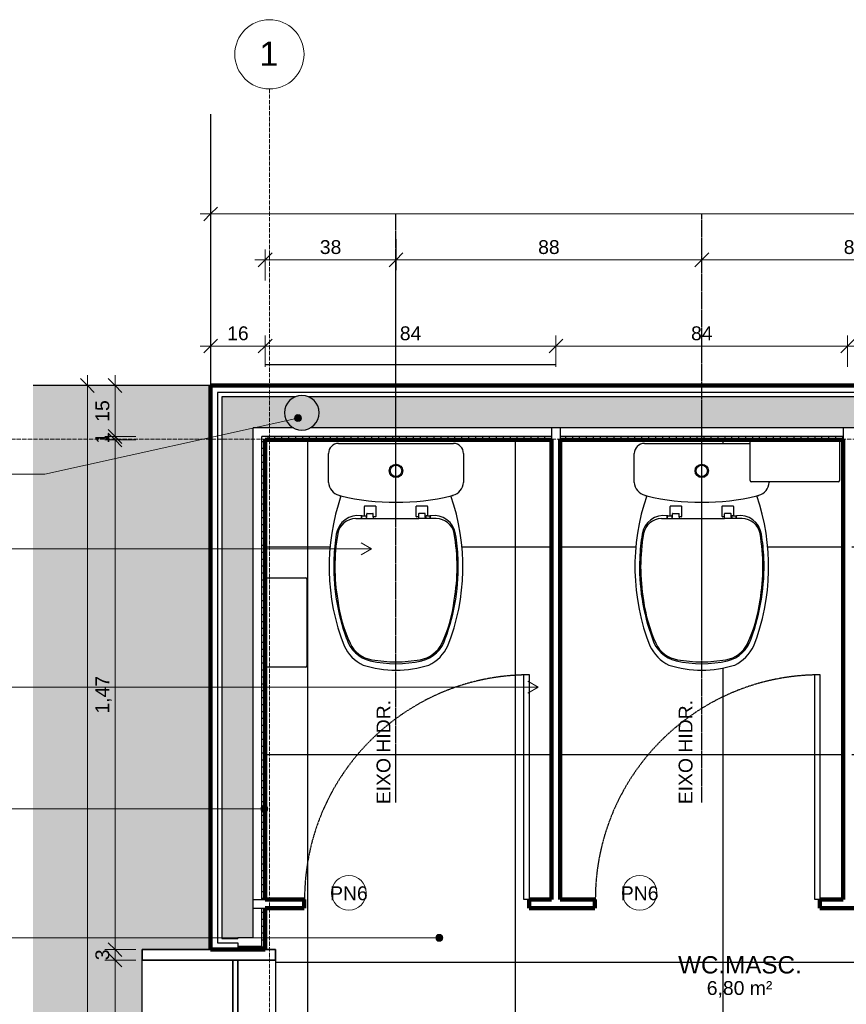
# Model space of a CAD drawing. Header units: millimetres. Extents: x -32127 to -9124, y -6877 to 4737.
# Tile 9 of 25: x -30617 to -28230, y -2306 to 538. Entities that reach past the tile are written whole.
import ezdxf

# ---------------------------------------------------------------- set-up
doc = ezdxf.new("R2010")
doc.units = ezdxf.units.MM
for name, pattern in [('_Tracejado médio', [4, 3, -1]), ('_Tracejado pequeno', [2.25, 1.5, -0.75]), ('_Traço - ponto', [16, 12, -2, 0, -2])]:
    doc.linetypes.add(name, pattern=pattern)
for name, color, linetype, lineweight in [('A-ANNO-DIMS', 211, 'Continuous', 9), ('A-ANNO-DIMS-20', 211, 'Continuous', 9), ('A-AREA-IDEN', 2, 'Continuous', 9), ('A-DETL', 90, 'Continuous', 25), ('A-DETL-GENF', 92, 'Continuous', 25), ('A-DOOR', 31, 'Continuous', 25), ('A-DOOR-HDLN', 31, '_Tracejado pequeno', 25), ('A-DOOR-IDEN', 31, 'Continuous', 9), ('A-FLOR', 192, 'Continuous', 25), ('A-FLOR-PATT', 8, 'Continuous', 25), ('A-GLAZ', 151, 'Continuous', 25), ('A-WALL', 113, 'Continuous', 25), ('A-WALL-PATT', 111, 'Continuous', 90), ('G-ANNO-TEXT', 231, 'Continuous', 9), ('P-SANR-FIXT', 6, 'Continuous', 25), ('Q-SPCQ', 91, 'Continuous', 25), ('S-GRID', 1, 'Continuous', 9), ('S-GRID-IDEN', 1, 'Continuous', 9)]:
    doc.layers.add(name, color=color, linetype=linetype, lineweight=lineweight)
doc.styles.add('Arial', font='arial.ttf', dxfattribs={"height": 70})
doc.styles.add('Arial_1', font='arial.ttf', dxfattribs={"height": 50})
doc.styles.add('Arial_2', font='arial.ttf', dxfattribs={"height": 40})
doc.dimstyles.new('Diagonal_-_2_0mm_Arial', dxfattribs={"dimscale": 304.8, "dimtxt": 40.810376, "dimasz": 0.131234, "dimexe": 0.098425, "dimexo": 0.0625, "dimgap": 0.009843, "dimtad": 1, "dimdec": 0, "dimlfac": 0.1, "dimdsep": 46, "dimtxsty": 'Arial_2', "dimblk1": 'OBLIQUE', "dimblk2": 'OBLIQUE', "dimsah": 1, "dimcen": 0.09, "dimdle": 0.098425, "dimadec": 0, "dimazin": 0, "dimtfac": 1, "dimtdec": 4, "dimtix": 1, "dimtmove": 0, "dimatfit": 3, "dimfxl": 0.19685, "dimfxlon": 1, "dimtvp": 1, "dimtolj": 1, "dimtzin": 0, "dimarcsym": 2})
doc.dimstyles.new('Diagonal_-_2_0mm_Arial_1', dxfattribs={"dimscale": 304.8, "dimtxt": 40.810376, "dimasz": 0.131234, "dimexe": 0.098425, "dimexo": 0.0625, "dimgap": 0.009843, "dimtad": 1, "dimlfac": 0.001, "dimrnd": 0.01, "dimzin": 0, "dimdsep": 46, "dimtxsty": 'Arial_2', "dimblk1": 'OBLIQUE', "dimblk2": 'OBLIQUE', "dimsah": 1, "dimcen": 0.09, "dimdle": 0.098425, "dimadec": 0, "dimazin": 0, "dimtfac": 1, "dimtdec": 4, "dimtix": 1, "dimtmove": 0, "dimatfit": 3, "dimfxl": 0.19685, "dimfxlon": 1, "dimtvp": 1, "dimtolj": 1, "dimtzin": 0, "dimarcsym": 2})
pattern_1 = [(0, (0, -600), (0, 20), []), (90, (0, -600), (-20, 1e-15), [])]

# ---------------------------------------------------------------- blocks, each defined once
blk = doc.blocks.new('Deca_Bacia Sanitaria Monte Carlo_P_808_Caixa Acoplada - P_808_Creme CR37_Acionamento Simples 6lpf-2935168-AMPLIAÇÃO ANEXO')
at = {"layer": 'P-SANR-FIXT'}
for p, q in [((-29696.3, -686), (-29364.5, -686)), ((-29725.4, -798.4), (-29725.4, -715.1)), ((-29335.4, -715.1), (-29335.4, -798.4))]:
    blk.add_line(p, q, dxfattribs=at)
for radius in [19.4, 16.4]:
    blk.add_circle((-29530.4, -765.2), radius, dxfattribs=at)
for centre, radius, start, end in [((-29696.3, -715.1), 29.1, 90, 180), ((-29364.5, -715.1), 29.1, 0, 90), ((-29683.3, -795.3), 42.2, 184.1957, 253.8043), ((-29377.6, -795.3), 42.2, 286.1957, 355.8043), ((-29094.2, -1042), 629.4, 161.0173, 201.3319), ((-29530.4, -171), 685, 256.0905, 256.5867), ((-29530.4, -171), 685, 256.5867, 283.4133), ((-29966.7, -1042), 629.4, 338.6681, 18.9827), ((-29530.4, -171), 685, 283.4133, 283.9095), ((-29574.2, -1219.7), 118, 205.7488, 244.2512), ((-29486.7, -1219.7), 118, 295.7488, 334.2512), ((-29530.4, -1032.7), 308.3, 252.0547, 287.9453)]:
    blk.add_arc(centre, radius, start, end, dxfattribs=at)
blk = doc.blocks.new('Deca_Shared_Assento_P_808 - AP_80_Creme CR37-2932976-AMPLIAÇÃO ANEXO')
at = {"layer": 'P-SANR-FIXT'}
for p, q in [((-29621.7, -895.1), (-29621.7, -867.9)), ((-29620.7, -866.6), (-29590.1, -866.6)), ((-29589.1, -867.6), (-29589.1, -897)), ((-29471.7, -897), (-29471.7, -867.6)), ((-29470.7, -866.6), (-29440.1, -866.6)), ((-29439.2, -867.9), (-29439.2, -895.1)), ((-29646.7, -902.9), (-29595.9, -902.9)), ((-29630.3, -895.1), (-29621.7, -895.1)), ((-29630.3, -902.9), (-29630.3, -896.1)), ((-29629.3, -902.9), (-29629.3, -896.1)), ((-29621.7, -895.1), (-29617.9, -895.1)), ((-29616.8, -896.1), (-29616.8, -902.9)), ((-29616, -900.2), (-29614.9, -898.6)), ((-29616, -902.9), (-29616, -900.2)), ((-29614.9, -898.6), (-29614.9, -889.5)), ((-29613.9, -888), (-29597, -888)), ((-29595.9, -898), (-29595.9, -889)), ((-29590.1, -898), (-29595.9, -898)), ((-29595.9, -898), (-29595.9, -902.9)), ((-29595.9, -902.9), (-29530.4, -902.9)), ((-29530.4, -902.9), (-29464.9, -902.9)), ((-29464.9, -898), (-29470.7, -898)), ((-29464.9, -898), (-29464.9, -889)), ((-29464.9, -902.9), (-29464.9, -898)), ((-29414.2, -902.9), (-29464.9, -902.9)), ((-29446.9, -888), (-29463.9, -888)), ((-29445.9, -898.6), (-29445.9, -889.5)), ((-29444.8, -900.2), (-29445.9, -898.6)), ((-29414.2, -902.9), (-29444.9, -902.9)), ((-29444.8, -902.9), (-29444.8, -900.2)), ((-29444, -896.1), (-29444, -902.9)), ((-29439.2, -895.1), (-29443, -895.1)), ((-29439.2, -895.1), (-29430.5, -895.1)), ((-29431.5, -902.9), (-29431.5, -896.1)), ((-29430.5, -902.9), (-29430.5, -896.1))]:
    blk.add_line(p, q, dxfattribs=at)
for centre, radius, start, end in [((-29620.7, -867.6), 1, 90, 200.7679), ((-29590.1, -867.6), 1, 0, 90), ((-29470.7, -867.6), 1, 90, 180), ((-29440.1, -867.6), 1, 339.2321, 90), ((-29640.2, -957.8), 63.4, 81.1026, 170.8974), ((-29646.7, -955.9), 53, 90, 169.7108), ((-29631.3, -896.1), 1, 0, 90), ((-29628.3, -896.1), 1, 90, 180), ((-29617.9, -896.1), 1.05, 0, 90), ((-29613.9, -889), 1.01, 90, 180), ((-29597, -889.1), 1.05, 3.2701, 90), ((-29590.1, -897), 1, 270, 0), ((-29470.7, -897), 1, 180, 270), ((-29463.9, -889.1), 1.05, 90, 176.7299), ((-29446.9, -889), 1.01, 360, 90), ((-29443, -896.1), 1.05, 90, 180), ((-29432.5, -896.1), 1, 0, 90), ((-29420.7, -957.8), 63.4, 9.1026, 98.8974), ((-29429.5, -896.1), 1, 90, 180), ((-29414.2, -955.9), 53, 10.2892, 90), ((-29113, -1042.2), 597.3, 170.8974, 177.6238), ((-29135.6, -1042.7), 571.4, 170.3036, 189.6964), ((-29925.3, -1042.7), 571.4, 350.3036, 9.6964), ((-29947.9, -1042.2), 597.3, 2.3762, 9.1026), ((-29113, -1042.2), 597.3, 177.6238, 200.3762), ((-29947.9, -1042.2), 597.3, 339.6238, 2.3762), ((-29270, -1083.2), 432.5, 187.4021, 204.5979), ((-29790.9, -1083.2), 432.5, 335.3076, 352.5979), ((-29584.3, -1223.6), 92.5, 196.6783, 257.3217), ((-29476.6, -1223.6), 92.5, 282.6783, 343.3217), ((-29587.8, -1228.7), 83, 204.5979, 261.4021), ((-29473.1, -1228.7), 83, 278.5979, 335.4021), ((-29475.6, -1225.2), 86.8, 279.8946, 333.566), ((-29530.4, -983.9), 338.3, 257.3217, 282.6783), ((-29530.5, -910.9), 405.9, 260.1054, 279.8946)]:
    blk.add_arc(centre, radius, start, end, dxfattribs=at)
blk = doc.blocks.new('Deca_Bacia Sanitaria Monte Carlo_P_808_Caixa Acoplada - P_808_Creme CR37_Acionamento Simples 6lpf-V1-AMPLIAÇÃO ANEXO')
at = {"layer": 'P-SANR-FIXT'}
for p, q in [((-28812.9, -686), (-28507.7, -686)), ((-28842.1, -798.4), (-28842.1, -715.1)), ((-28452.1, -796.6), (-28452.1, -798.4))]:
    blk.add_line(p, q, dxfattribs=at)
for radius in [19.4, 16.4]:
    blk.add_circle((-28647.1, -765.2), radius, dxfattribs=at)
for centre, radius, start, end in [((-28812.9, -715.1), 29.1, 90, 180), ((-28799.9, -795.3), 42.2, 184.1957, 253.8043), ((-28494.2, -795.3), 42.2, 286.1957, 355.8043), ((-28210.8, -1042), 629.4, 161.0173, 201.3319), ((-28647.1, -171), 685, 256.0905, 256.5867), ((-28647.1, -171), 685, 256.5867, 283.4133), ((-29083.3, -1042), 629.4, 338.6681, 18.9827), ((-28647.1, -171), 685, 283.4133, 283.9095), ((-28690.8, -1219.7), 118, 205.7488, 244.2512), ((-28603.3, -1219.7), 118, 295.7488, 334.2512), ((-28647.1, -1032.7), 308.3, 252.0547, 287.9453)]:
    blk.add_arc(centre, radius, start, end, dxfattribs=at)
blk = doc.blocks.new('Porta Sanitário e_1_5cm - PN6 - 0_65 x 2_15 m-3987291-AMPLIAÇÃO ANEXO')
at = {"layer": 'A-DOOR'}
for p, q in [((560, 12.5), (560, 662.5)), ((560, 662.5), (575, 662.5)), ((575, 662.5), (575, 12.5)), ((575, 12.5), (560, 12.5))]:
    blk.add_line(p, q, dxfattribs=at)
at = {"layer": 'A-DOOR-HDLN'}
blk.add_arc((575, 12.5), 648.8, 90, 180, dxfattribs=at)
blk = doc.blocks.new('Janela branca translucida - JN2 - Janela branca translucida-4332272-AMPLIAÇÃO ANEXO')
at = {"layer": 'A-GLAZ', "lineweight": 35}
for p, q in [((-250, 276.35), (-250, 78.75)), ((-220, 276.35), (-250, 276.35)), ((-220, -108.75), (-220, 276.35)), ((250, 276.35), (220, 276.35)), ((220, 276.35), (220, -108.75)), ((250, 78.75), (250, 276.35)), ((-220, 15), (-220, 0)), ((220, 15), (-220, 15)), ((-220, 0), (220, 0)), ((220, 0), (220, 15)), ((-250, -78.75), (-250, -108.75)), ((250, -108.75), (250, -78.75)), ((-250, -108.75), (-220, -108.75)), ((220, -108.75), (250, -108.75))]:
    blk.add_line(p, q, dxfattribs=at)
at = {"layer": 'A-GLAZ'}
for p, q in [((-220, 276.35), (220, 276.35)), ((-220, 0), (220, 0)), ((220, -108.75), (-220, -108.75))]:
    blk.add_line(p, q, dxfattribs=at)
blk = doc.blocks.new('Toilet_Tissue_Dispenser-Bradley_Corp-5424 - 5424-3618151-AMPLIAÇÃO ANEXO')
at = {"layer": 'Q-SPCQ'}
for p, q in [((-28507.7, -793), (-28507.7, -676)), ((-28248.9, -676), (-28248.9, -793)), ((-28253.1, -796.6), (-28503.5, -796.6))]:
    blk.add_line(p, q, dxfattribs=at)
for centre, start, end in [((-28503.4, -792.3), 189.0191, 268.9809), ((-28253.2, -792.3), 271.0191, 350.9809)]:
    blk.add_arc(centre, 4.35, start, end, dxfattribs=at)
blk = doc.blocks.new('Grid - Head Grid-11506-AMPLIAÇÃO ANEXO')
at = {"layer": 'S-GRID-IDEN'}
blk.add_circle((0, 0), 5, dxfattribs=at)
blk = doc.blocks.new('DIMBLOCK1-AMPLIAÇÃO ANEXO')
at = {"layer": 'A-ANNO-DIMS-20'}
for p, q in [((-29530.4, -95.5), (-29530.4, -185.5)), ((-29530.4, -155.5), (-29530.4, -95.5)), ((-29908.3, -215.5), (-29908.3, -125.5)), ((-29938.3, -155.5), (-29530.4, -155.5)), ((-29908.3, -155.5), (-29908.3, -215.5))]:
    blk.add_line(p, q, dxfattribs=at)
at = {"layer": 'A-ANNO-DIMS-20', "lineweight": 18}
for p, q in [((-29908.3, -155.5), (-29888.3, -135.5)), ((-29530.4, -155.5), (-29510.4, -135.5)), ((-29908.3, -155.5), (-29928.3, -175.5)), ((-29530.4, -155.5), (-29550.4, -175.5))]:
    blk.add_line(p, q, dxfattribs=at)
at = {"layer": 'A-ANNO-DIMS-20', "color": 0, "insert": (-29750.4, -98.7), "char_height": 40, "width": 74.435, "attachment_point": 1, "line_spacing_factor": 0.941778, "style": 'Arial_2'}
blk.add_mtext('38', dxfattribs=at)
blk = doc.blocks.new('_Oblique')
at = {"color": 0, "linetype": 'ByBlock', "lineweight": -2}
blk.add_line((-0.5, -0.5), (0.5, 0.5), dxfattribs=at)
blk = doc.blocks.new('DIMBLOCK2-AMPLIAÇÃO ANEXO')
at = {"layer": 'A-ANNO-DIMS-20'}
for p, q in [((-29530.4, -95.5), (-29530.4, -185.5)), ((-29530.4, -155.5), (-29530.4, -95.5)), ((-28647.1, -95.5), (-28647.1, -185.5)), ((-28647.1, -155.5), (-28647.1, -95.5)), ((-29530.4, -155.5), (-28647.1, -155.5))]:
    blk.add_line(p, q, dxfattribs=at)
at = {"layer": 'A-ANNO-DIMS-20', "lineweight": 18}
for p, q in [((-29530.4, -155.5), (-29510.4, -135.5)), ((-28647.1, -155.5), (-28627.1, -135.5)), ((-29530.4, -155.5), (-29550.4, -175.5)), ((-28647.1, -155.5), (-28667.1, -175.5))]:
    blk.add_line(p, q, dxfattribs=at)
at = {"layer": 'A-ANNO-DIMS-20', "color": 0, "insert": (-29119.8, -98.7), "char_height": 40, "width": 74.435, "attachment_point": 1, "line_spacing_factor": 0.941778, "style": 'Arial_2'}
blk.add_mtext('88', dxfattribs=at)
blk = doc.blocks.new('DIMBLOCK3-AMPLIAÇÃO ANEXO')
at = {"layer": 'A-ANNO-DIMS-20'}
for p, q in [((-28647.1, -95.5), (-28647.1, -185.5)), ((-28647.1, -155.5), (-28647.1, -95.5)), ((-27764.9, -95.5), (-27764.9, -185.5)), ((-27764.9, -155.5), (-27764.9, -95.5)), ((-28647.1, -155.5), (-27764.9, -155.5))]:
    blk.add_line(p, q, dxfattribs=at)
at = {"layer": 'A-ANNO-DIMS-20', "lineweight": 18}
for p, q in [((-28647.1, -155.5), (-28627.1, -135.5)), ((-27764.9, -155.5), (-27744.9, -135.5)), ((-28647.1, -155.5), (-28667.1, -175.5)), ((-27764.9, -155.5), (-27784.9, -175.5))]:
    blk.add_line(p, q, dxfattribs=at)
at = {"layer": 'A-ANNO-DIMS-20', "color": 0, "insert": (-28237, -98.7), "char_height": 40, "width": 74.435, "attachment_point": 1, "line_spacing_factor": 0.941778, "style": 'Arial_2'}
blk.add_mtext('88', dxfattribs=at)
blk = doc.blocks.new('DIMBLOCK10-AMPLIAÇÃO ANEXO')
at = {"layer": 'A-ANNO-DIMS-20'}
for p, q in [((-30065.8, -464.5), (-30065.8, -374.5)), ((-29908.3, -464.5), (-29908.3, -374.5)), ((-30095.8, -404.5), (-29908.3, -404.5)), ((-30065.8, -404.5), (-30065.8, -464.5)), ((-29908.3, -404.5), (-29908.3, -464.5))]:
    blk.add_line(p, q, dxfattribs=at)
at = {"layer": 'A-ANNO-DIMS-20', "lineweight": 18}
for p, q in [((-30065.8, -404.5), (-30045.8, -384.5)), ((-29908.3, -404.5), (-29888.3, -384.5)), ((-30065.8, -404.5), (-30085.8, -424.5)), ((-29908.3, -404.5), (-29928.3, -424.5))]:
    blk.add_line(p, q, dxfattribs=at)
at = {"layer": 'A-ANNO-DIMS-20', "color": 0, "insert": (-30018.1, -347.7), "char_height": 40, "width": 74.435, "attachment_point": 1, "line_spacing_factor": 0.941778, "style": 'Arial_2'}
blk.add_mtext('16', dxfattribs=at)
blk = doc.blocks.new('DIMBLOCK11-AMPLIAÇÃO ANEXO')
at = {"layer": 'A-ANNO-DIMS-20'}
for p, q in [((-29908.3, -464.5), (-29908.3, -374.5)), ((-29068.3, -464.5), (-29068.3, -374.5)), ((-29908.3, -404.5), (-29068.3, -404.5)), ((-29908.3, -404.5), (-29908.3, -464.5)), ((-29068.3, -404.5), (-29068.3, -464.5))]:
    blk.add_line(p, q, dxfattribs=at)
at = {"layer": 'A-ANNO-DIMS-20', "lineweight": 18}
for p, q in [((-29908.3, -404.5), (-29888.3, -384.5)), ((-29068.3, -404.5), (-29048.3, -384.5)), ((-29908.3, -404.5), (-29928.3, -424.5)), ((-29068.3, -404.5), (-29088.3, -424.5))]:
    blk.add_line(p, q, dxfattribs=at)
at = {"layer": 'A-ANNO-DIMS-20', "color": 0, "insert": (-29519.3, -347.7), "char_height": 40, "width": 74.435, "attachment_point": 1, "line_spacing_factor": 0.941778, "style": 'Arial_2'}
blk.add_mtext('84', dxfattribs=at)
blk = doc.blocks.new('DIMBLOCK12-AMPLIAÇÃO ANEXO')
at = {"layer": 'A-ANNO-DIMS-20'}
for p, q in [((-29068.3, -464.5), (-29068.3, -374.5)), ((-28225.8, -464.5), (-28225.8, -374.5)), ((-29068.3, -404.5), (-28225.8, -404.5)), ((-29068.3, -404.5), (-29068.3, -464.5)), ((-28225.8, -404.5), (-28225.8, -464.5))]:
    blk.add_line(p, q, dxfattribs=at)
at = {"layer": 'A-ANNO-DIMS-20', "lineweight": 18}
for p, q in [((-29068.3, -404.5), (-29048.3, -384.5)), ((-28225.8, -404.5), (-28205.8, -384.5)), ((-29068.3, -404.5), (-29088.3, -424.5)), ((-28225.8, -404.5), (-28245.8, -424.5))]:
    blk.add_line(p, q, dxfattribs=at)
at = {"layer": 'A-ANNO-DIMS-20', "color": 0, "insert": (-28678.1, -347.7), "char_height": 40, "width": 74.435, "attachment_point": 1, "line_spacing_factor": 0.941778, "style": 'Arial_2'}
blk.add_mtext('84', dxfattribs=at)
blk = doc.blocks.new('DIMBLOCK13-AMPLIAÇÃO ANEXO')
at = {"layer": 'A-ANNO-DIMS-20'}
for p, q in [((-28225.8, -464.5), (-28225.8, -374.5)), ((-27385.8, -464.5), (-27385.8, -374.5)), ((-28225.8, -404.5), (-27385.8, -404.5)), ((-28225.8, -404.5), (-28225.8, -464.5)), ((-27385.8, -404.5), (-27385.8, -464.5))]:
    blk.add_line(p, q, dxfattribs=at)
at = {"layer": 'A-ANNO-DIMS-20', "lineweight": 18}
for p, q in [((-28225.8, -404.5), (-28205.8, -384.5)), ((-27385.8, -404.5), (-27365.8, -384.5)), ((-28225.8, -404.5), (-28245.8, -424.5)), ((-27385.8, -404.5), (-27405.8, -424.5))]:
    blk.add_line(p, q, dxfattribs=at)
at = {"layer": 'A-ANNO-DIMS-20', "color": 0, "insert": (-27836.8, -347.7), "char_height": 40, "width": 74.435, "attachment_point": 1, "line_spacing_factor": 0.941778, "style": 'Arial_2'}
blk.add_mtext('84', dxfattribs=at)
blk = doc.blocks.new('DIMBLOCK19-AMPLIAÇÃO ANEXO')
at = {"layer": 'A-ANNO-DIMS-20'}
for p, q in [((-30065.8, -83), (-30065.8, 7)), ((-24565.8, -83), (-24565.8, 7)), ((-30095.8, -23), (-24535.8, -23)), ((-30065.8, -23), (-30065.8, -83)), ((-24565.8, -23), (-24565.8, -83))]:
    blk.add_line(p, q, dxfattribs=at)
at = {"layer": 'A-ANNO-DIMS-20', "lineweight": 18}
for p, q in [((-30065.8, -23), (-30085.8, -43)), ((-30065.8, -23), (-30045.8, -3)), ((-24565.8, -23), (-24585.8, -43)), ((-24565.8, -23), (-24545.8, -3))]:
    blk.add_line(p, q, dxfattribs=at)
at = {"layer": 'A-ANNO-DIMS-20', "color": 0, "insert": (-27370.1, 33.8), "char_height": 40, "width": 130.261, "attachment_point": 1, "line_spacing_factor": 0.941778, "style": 'Arial_2'}
blk.add_mtext('5,50', dxfattribs=at)
blk = doc.blocks.new('DIMBLOCK20-AMPLIAÇÃO ANEXO')
at = {"layer": 'A-ANNO-DIMS-20', "lineweight": 18}
for p, q in [((-30342, -518.5), (-30362, -498.5)), ((-30342, -518.5), (-30322, -538.5)), ((-30342, -666), (-30362, -646)), ((-30342, -666), (-30322, -686))]:
    blk.add_line(p, q, dxfattribs=at)
at = {"layer": 'A-ANNO-DIMS-20'}
for p, q in [((-30342, -488.5), (-30342, -666)), ((-30282, -518.5), (-30372, -518.5)), ((-30342, -518.5), (-30282, -518.5)), ((-30282, -666), (-30372, -666)), ((-30342, -666), (-30282, -666))]:
    blk.add_line(p, q, dxfattribs=at)
at = {"layer": 'A-ANNO-DIMS-20', "color": 0, "insert": (-30398.8, -623.3), "char_height": 40, "width": 74.435, "attachment_point": 1, "rotation": 90, "line_spacing_factor": 0.941778, "style": 'Arial_2'}
blk.add_mtext('15', dxfattribs=at)
blk = doc.blocks.new('DIMBLOCK21-AMPLIAÇÃO ANEXO')
at = {"layer": 'A-ANNO-DIMS-20', "lineweight": 18}
for p, q in [((-30342, -666), (-30362, -646)), ((-30342, -676), (-30362, -656)), ((-30342, -666), (-30322, -686)), ((-30342, -676), (-30322, -696))]:
    blk.add_line(p, q, dxfattribs=at)
at = {"layer": 'A-ANNO-DIMS-20'}
for p, q in [((-30282, -666), (-30372, -666)), ((-30282, -676), (-30372, -676)), ((-30342, -666), (-30342, -676)), ((-30342, -666), (-30282, -666)), ((-30342, -676), (-30282, -676))]:
    blk.add_line(p, q, dxfattribs=at)
at = {"layer": 'A-ANNO-DIMS-20', "color": 0, "insert": (-30398.8, -686.5), "char_height": 40, "width": 37.218, "attachment_point": 1, "rotation": 90, "line_spacing_factor": 0.941778, "style": 'Arial_2'}
blk.add_mtext('1', dxfattribs=at)
blk = doc.blocks.new('DIMBLOCK22-AMPLIAÇÃO ANEXO')
at = {"layer": 'A-ANNO-DIMS-20'}
for p, q in [((-30282, -676), (-30372, -676)), ((-30342, -676), (-30342, -2148.3)), ((-30342, -676), (-30282, -676)), ((-30282, -2148.3), (-30372, -2148.3)), ((-30342, -2148.3), (-30282, -2148.3))]:
    blk.add_line(p, q, dxfattribs=at)
at = {"layer": 'A-ANNO-DIMS-20', "lineweight": 18}
for p, q in [((-30342, -676), (-30362, -656)), ((-30342, -676), (-30322, -696)), ((-30342, -2148.3), (-30362, -2128.3)), ((-30342, -2148.3), (-30322, -2168.3))]:
    blk.add_line(p, q, dxfattribs=at)
at = {"layer": 'A-ANNO-DIMS-20', "color": 0, "insert": (-30398.8, -1466.4), "char_height": 40, "width": 130.261, "attachment_point": 1, "rotation": 90, "line_spacing_factor": 0.941778, "style": 'Arial_2'}
blk.add_mtext('1,47', dxfattribs=at)
blk = doc.blocks.new('DIMBLOCK23-AMPLIAÇÃO ANEXO')
at = {"layer": 'A-ANNO-DIMS-20', "lineweight": 18}
for p, q in [((-30342, -2148.3), (-30362, -2128.3)), ((-30342, -2178.3), (-30362, -2158.3)), ((-30342, -2148.3), (-30322, -2168.3)), ((-30342, -2178.3), (-30322, -2198.3))]:
    blk.add_line(p, q, dxfattribs=at)
at = {"layer": 'A-ANNO-DIMS-20'}
for p, q in [((-30282, -2148.3), (-30372, -2148.3)), ((-30342, -2148.3), (-30342, -2178.3)), ((-30342, -2148.3), (-30282, -2148.3)), ((-30282, -2178.3), (-30372, -2178.3)), ((-30342, -2178.3), (-30282, -2178.3))]:
    blk.add_line(p, q, dxfattribs=at)
at = {"layer": 'A-ANNO-DIMS-20', "color": 0, "insert": (-30398.8, -2178.8), "char_height": 40, "width": 37.218, "attachment_point": 1, "rotation": 90, "line_spacing_factor": 0.941778, "style": 'Arial_2'}
blk.add_mtext('3', dxfattribs=at)
blk = doc.blocks.new('DIMBLOCK24-AMPLIAÇÃO ANEXO')
at = {"layer": 'A-ANNO-DIMS-20', "lineweight": 18}
for p, q in [((-30342, -2178.3), (-30362, -2158.3)), ((-30342, -2178.3), (-30322, -2198.3)), ((-30342, -2618.3), (-30362, -2598.3)), ((-30342, -2618.3), (-30322, -2638.3))]:
    blk.add_line(p, q, dxfattribs=at)
at = {"layer": 'A-ANNO-DIMS-20'}
for p, q in [((-30282, -2178.3), (-30372, -2178.3)), ((-30342, -2178.3), (-30342, -2618.3)), ((-30342, -2178.3), (-30282, -2178.3)), ((-30282, -2618.3), (-30372, -2618.3)), ((-30342, -2618.3), (-30282, -2618.3))]:
    blk.add_line(p, q, dxfattribs=at)
at = {"layer": 'A-ANNO-DIMS-20', "color": 0, "insert": (-30398.8, -2429.3), "char_height": 40, "width": 74.435, "attachment_point": 1, "rotation": 90, "line_spacing_factor": 0.941778, "style": 'Arial_2'}
blk.add_mtext('44', dxfattribs=at)
blk = doc.blocks.new('DIMBLOCK31-AMPLIAÇÃO ANEXO')
at = {"layer": 'A-ANNO-DIMS-20', "lineweight": 18}
for p, q in [((-30422, -518.5), (-30442, -498.5)), ((-30422, -518.5), (-30402, -538.5)), ((-30422, -6093.5), (-30442, -6073.5)), ((-30422, -6093.5), (-30402, -6113.5))]:
    blk.add_line(p, q, dxfattribs=at)
at = {"layer": 'A-ANNO-DIMS-20'}
for p, q in [((-30422, -6123.5), (-30422, -488.5)), ((-30362, -518.5), (-30452, -518.5)), ((-30422, -518.5), (-30362, -518.5)), ((-30362, -6093.5), (-30452, -6093.5)), ((-30422, -6093.5), (-30362, -6093.5))]:
    blk.add_line(p, q, dxfattribs=at)
at = {"layer": 'A-ANNO-DIMS-20', "color": 0, "insert": (-30478.8, -3360.3), "char_height": 40, "width": 130.261, "attachment_point": 1, "rotation": 90, "line_spacing_factor": 0.941778, "style": 'Arial_2'}
blk.add_mtext('5,58', dxfattribs=at)
blk = doc.blocks.new('TAG-Porta - Ref_ Porta-2416850-AMPLIAÇÃO ANEXO')
at = {"layer": 'A-DOOR-IDEN'}
blk.add_circle((0, 0), 2.5, dxfattribs=at)

msp = doc.modelspace()

# ---------------------------------------------------------------- hatches: boundary and pattern name
at = {"layer": 'A-DETL-GENF'}
msp.add_hatch(color=7, dxfattribs=at).paths.add_polyline_path([(-29802.312, -647.242), (-29789.371, -645.538), (-29777.312, -640.543), (-29766.957, -632.597), (-29759.011, -622.242), (-29754.016, -610.183), (-29752.312, -597.242), (-29754.016, -584.301), (-29759.011, -572.242), (-29766.957, -561.886), (-29777.312, -553.94), (-29789.371, -548.945), (-29802.312, -547.242), (-29815.253, -548.945), (-29827.312, -553.94), (-29837.668, -561.886), (-29845.614, -572.242), (-29850.609, -584.301), (-29852.312, -597.242), (-29850.609, -610.183), (-29845.614, -622.242), (-29837.668, -632.597), (-29827.312, -640.543), (-29815.253, -645.538)], flags=0)
at = {"layer": 'A-FLOR-PATT'}
msp.add_hatch(color=256, dxfattribs=at).paths.add_polyline_path([(-30160.21, -6769.151), (-30065.802, -6769.151), (-30065.802, -4935.992), (-30263.402, -4935.992), (-30263.402, -4435.992), (-30065.802, -4435.992), (-30065.802, -2648.292), (-30263.402, -2648.292), (-30263.402, -2148.292), (-30065.802, -2148.292), (-30065.802, -518.492), (-30578.847, -518.492), (-30578.847, -6769.151)], flags=0)
h = msp.add_hatch(dxfattribs=at)
h.set_pattern_fill('FP_7', color=256, style=0, pattern_type=2)
h.set_pattern_definition([(270, (-27385.8, -3384.74), (600, 4e-14), []), (0, (-27385.8, -3384.74), (0, 600), [])])
h.paths.add_polyline_path([(-27440.802, -3513.492), (-27440.802, -3373.492), (-27986.755, -3373.492), (-27986.755, -2784.742), (-27385.802, -2784.742), (-27385.802, -2028.292), (-27463.302, -2028.292), (-27463.302, -2003.292), (-27385.802, -2003.292), (-27385.802, -1285.379), (-27502.783, -1285.379), (-27504.639, -1284.616), (-27505.955, -1283.102), (-27506.452, -1281.159), (-27506.317, -1029.824), (-27505.385, -1028.047), (-27503.756, -1026.877), (-27502.783, -1026.604), (-27385.802, -1026.604), (-27385.802, -675.992), (-28213.302, -675.992), (-28213.302, -2003.292), (-28113.302, -2003.292), (-28113.302, -2028.292), (-28305.802, -2028.292), (-28305.802, -2003.292), (-28238.302, -2003.292), (-28238.302, -675.992), (-28248.915, -675.992), (-28248.915, -792.973), (-28249.677, -794.828), (-28251.191, -796.145), (-28253.135, -796.642), (-28452.052, -796.642), (-28452.052, -798.435), (-28454.033, -808.48), (-28458.372, -817.752), (-28464.815, -825.708), (-28472.983, -831.88), (-28482.395, -835.906), (-28488.16, -837.307), (-28474.692, -882.048), (-28465.328, -922.809), (-28458.481, -966.553), (-28454.714, -1010.668), (-28454.189, -1057.075), (-28456.528, -1099.147), (-28462.1, -1143.072), (-28470.734, -1186.498), (-28482.379, -1229.102), (-28497.052, -1270.992), (-28511.089, -1293.311), (-28529.733, -1311.955), (-28552.052, -1325.992), (-28575.361, -1332.537), (-28598.964, -1337.219), (-28622.934, -1340.043), (-28648.31, -1340.942), (-28671.17, -1340.043), (-28695.141, -1337.219), (-28718.743, -1332.537), (-28742.052, -1325.992), (-28764.372, -1311.955), (-28783.015, -1293.311), (-28797.052, -1270.992), (-28812.109, -1227.695), (-28823.37, -1186.498), (-28832.004, -1143.072), (-28837.576, -1099.147), (-28840.022, -1054.077), (-28839.39, -1010.668), (-28835.624, -966.553), (-28828.776, -922.809), (-28818.888, -879.764), (-28805.944, -837.307), (-28811.709, -835.906), (-28821.122, -831.88), (-28829.289, -825.708), (-28835.732, -817.752), (-28840.071, -808.48), (-28842.052, -798.435), (-28842.052, -715.096), (-28841.06, -707.563), (-28838.153, -700.544), (-28833.528, -694.516), (-28827.5, -689.891), (-28820.481, -686.983), (-28812.948, -685.992), (-28507.69, -685.992), (-28507.69, -675.992), (-29055.802, -675.992), (-29055.802, -2003.292), (-28955.802, -2003.292), (-28955.802, -2028.292), (-29145.802, -2028.292), (-29145.802, -2003.292), (-29080.802, -2003.292), (-29080.802, -675.992), (-29908.302, -675.992), (-29908.302, -1073.904), (-29791.321, -1073.904), (-29789.465, -1074.667), (-29788.149, -1076.181), (-29787.652, -1078.124), (-29787.787, -1329.46), (-29788.719, -1331.236), (-29790.348, -1332.406), (-29791.321, -1332.679), (-29908.302, -1332.679), (-29908.302, -2003.292), (-29795.802, -2003.292), (-29795.802, -2028.292), (-29908.302, -2028.292), (-29908.302, -2148.292), (-29878.302, -2148.292), (-29878.302, -2648.292), (-29908.302, -2648.292), (-29908.302, -2708.469), (-29806.702, -2708.469), (-29806.702, -2973.492), (-29384.909, -2973.492), (-29384.909, -2863.192), (-28934.909, -2863.192), (-28934.909, -2973.492), (-28411.517, -2973.492), (-28411.517, -3355.492), (-28408.302, -3355.492), (-28408.302, -3363.492), (-28411.517, -3363.492), (-28411.517, -3373.492), (-28275.802, -3373.492), (-28275.802, -3353.492), (-28220.802, -3353.492), (-28220.802, -3513.492), (-27648.389, -3513.492)], flags=0)
h.paths.add_polyline_path([(-27764.93, -1340.992), (-27789.048, -1340.043), (-27813.018, -1337.219), (-27836.621, -1332.537), (-27859.93, -1325.992), (-27882.249, -1311.955), (-27900.893, -1293.311), (-27914.93, -1270.992), (-27929.987, -1227.695), (-27941.248, -1186.498), (-27949.882, -1143.072), (-27955.454, -1099.147), (-27957.9, -1054.077), (-27957.268, -1010.668), (-27953.502, -966.553), (-27946.654, -922.809), (-27936.765, -879.764), (-27923.822, -837.307), (-27929.587, -835.906), (-27938.999, -831.88), (-27947.167, -825.708), (-27953.61, -817.752), (-27957.949, -808.48), (-27959.93, -798.435), (-27959.93, -715.096), (-27958.938, -707.563), (-27956.031, -700.544), (-27951.406, -694.516), (-27945.378, -689.891), (-27938.359, -686.983), (-27930.826, -685.992), (-27599.034, -685.992), (-27591.502, -686.983), (-27584.482, -689.891), (-27578.454, -694.516), (-27573.829, -700.544), (-27570.922, -707.563), (-27569.93, -715.096), (-27569.93, -798.435), (-27571.911, -808.48), (-27576.25, -817.752), (-27582.693, -825.708), (-27590.861, -831.88), (-27600.273, -835.906), (-27606.038, -837.307), (-27592.57, -882.048), (-27583.206, -922.809), (-27576.358, -966.553), (-27572.592, -1010.668), (-27572.066, -1057.075), (-27574.406, -1099.147), (-27579.978, -1143.072), (-27588.612, -1186.498), (-27600.257, -1229.102), (-27614.93, -1270.992), (-27628.967, -1293.311), (-27648.389, -1312.444), (-27669.93, -1325.992), (-27693.239, -1332.537), (-27716.842, -1337.219), (-27740.812, -1340.043), (-27764.865, -1340.989)], flags=0)
h.paths.add_polyline_path([(-29530.435, -1340.992), (-29554.553, -1340.043), (-29578.524, -1337.219), (-29602.127, -1332.537), (-29625.435, -1325.992), (-29647.755, -1311.955), (-29666.399, -1293.311), (-29680.435, -1270.992), (-29695.493, -1227.695), (-29706.753, -1186.498), (-29715.388, -1143.072), (-29720.959, -1099.147), (-29723.405, -1054.077), (-29722.774, -1010.668), (-29719.007, -966.553), (-29712.16, -922.809), (-29702.271, -879.764), (-29689.328, -837.307), (-29695.092, -835.906), (-29704.505, -831.88), (-29712.673, -825.708), (-29719.115, -817.752), (-29723.455, -808.48), (-29725.435, -798.435), (-29725.435, -715.096), (-29724.444, -707.563), (-29721.536, -700.544), (-29716.911, -694.516), (-29710.883, -689.891), (-29703.864, -686.983), (-29696.331, -685.992), (-29364.54, -685.992), (-29357.007, -686.983), (-29349.988, -689.891), (-29343.96, -694.516), (-29339.335, -700.544), (-29336.427, -707.563), (-29335.435, -715.096), (-29335.435, -798.435), (-29337.416, -808.48), (-29341.756, -817.752), (-29348.198, -825.708), (-29356.366, -831.88), (-29365.779, -835.906), (-29371.543, -837.307), (-29358.075, -882.048), (-29348.711, -922.809), (-29341.864, -966.553), (-29338.097, -1010.668), (-29337.572, -1057.075), (-29339.911, -1099.147), (-29345.483, -1143.072), (-29354.118, -1186.498), (-29365.763, -1229.102), (-29380.435, -1270.992), (-29394.472, -1293.311), (-29413.116, -1311.955), (-29435.435, -1325.992), (-29458.744, -1332.537), (-29482.347, -1337.219), (-29506.318, -1340.043)], flags=0)
at = {"layer": 'A-WALL-PATT'}
h = msp.add_hatch(color=256, dxfattribs=at)
h.paths.add_polyline_path([(-24639.436, -640.992), (-24598.302, -640.992), (-24598.302, -550.992), (-25104.431, -550.992), (-25097.312, -553.94), (-25086.957, -561.886), (-25079.011, -572.242), (-25074.016, -584.301), (-25072.312, -597.242), (-25074.016, -610.183), (-25079.011, -622.242), (-25086.957, -632.597), (-25097.312, -640.543), (-25098.396, -640.992), (-24665.601, -640.992)], flags=0)
h.paths.add_polyline_path([(-25543.615, -640.992), (-25146.229, -640.992), (-25147.312, -640.543), (-25157.668, -632.597), (-25165.614, -622.242), (-25170.609, -610.183), (-25172.312, -597.242), (-25170.609, -584.301), (-25165.614, -572.242), (-25157.668, -561.886), (-25147.312, -553.94), (-25140.194, -550.992), (-29784.431, -550.992), (-29777.312, -553.94), (-29766.957, -561.886), (-29759.011, -572.242), (-29754.016, -584.301), (-29752.312, -597.242), (-29754.016, -610.183), (-29759.011, -622.242), (-29766.957, -632.597), (-29777.312, -640.543), (-29778.396, -640.992), (-25555.204, -640.992)], flags=0)
h.paths.add_polyline_path([(-29845.614, -640.992), (-29826.229, -640.992), (-29827.312, -640.543), (-29837.668, -632.597), (-29845.614, -622.242), (-29850.609, -610.183), (-29852.312, -597.242), (-29850.609, -584.301), (-29845.614, -572.242), (-29837.668, -561.886), (-29827.312, -553.94), (-29820.194, -550.992), (-30033.302, -550.992), (-30033.302, -640.992), (-29852.312, -640.992)], flags=0)
h = msp.add_hatch(color=256, dxfattribs=at)
h.paths.add_polyline_path([(-30033.302, -5970.992), (-29943.302, -5970.992), (-29943.302, -4970.992), (-29987.052, -4970.992), (-29987.165, -4968.492), (-30033.302, -4968.492), (-30033.302, -5935.992)], flags=0)
h.paths.add_polyline_path([(-30019.915, -4403.492), (-29987.052, -4403.492), (-29987.052, -4400.992), (-29943.302, -4400.992), (-29943.302, -2683.292), (-29987.052, -2683.292), (-29987.205, -2680.792), (-30033.302, -2680.792), (-30033.302, -4403.492)], flags=0)
h.paths.add_polyline_path([(-30033.302, -2115.792), (-29987.052, -2115.792), (-29987.052, -2113.292), (-29943.302, -2113.292), (-29943.302, -640.992), (-30033.302, -640.992), (-30033.302, -1493.698)], flags=0)
at = {"layer": 'A-WALL-PATT', "lineweight": 25}
h = msp.add_hatch(dxfattribs=at)
h.set_pattern_fill('FP_1', color=256, style=0, pattern_type=2)
h.set_pattern_definition(pattern_1)
h.paths.add_polyline_path([(-29915.802, -5935.992), (-29908.302, -5935.992), (-29908.302, -4935.992), (-29987.052, -4935.992), (-29987.052, -4945.992), (-29918.302, -4945.992), (-29918.302, -5935.992)], flags=0)
h.paths.add_polyline_path([(-29918.302, -4435.992), (-29908.302, -4435.992), (-29908.302, -3503.492), (-29918.302, -3503.591), (-29918.302, -4425.992), (-29987.052, -4425.992), (-29987.052, -4435.992), (-29943.302, -4435.992)], flags=0)
h.paths.add_polyline_path([(-29908.302, -3383.492), (-29908.302, -2648.292), (-29987.052, -2648.292), (-29987.052, -2658.292), (-29918.302, -2658.292), (-29918.302, -3383.492)], flags=0)
h.paths.add_polyline_path([(-29952.387, -2148.292), (-29908.302, -2148.292), (-29908.302, -2028.292), (-29918.302, -2028.292), (-29918.302, -2138.292), (-29987.052, -2138.292), (-29987.052, -2148.292)], flags=0)
h.paths.add_polyline_path([(-29918.302, -2003.292), (-29908.302, -2003.292), (-29908.302, -675.992), (-29918.302, -675.992), (-29918.302, -1493.698)], flags=0)
h = msp.add_hatch(dxfattribs=at)
h.set_pattern_fill('FP_1', color=256, style=0, pattern_type=2)
h.set_pattern_definition(pattern_1)
h.paths.add_polyline_path([(-24713.302, -675.992), (-24713.302, -665.992), (-25543.615, -665.992), (-25543.615, -675.992), (-24717.931, -675.992)], flags=0)
h.paths.add_polyline_path([(-26811.115, -675.992), (-26418.302, -675.992), (-26418.302, -665.992), (-27255.802, -665.992), (-27255.802, -675.992), (-27229.752, -675.992)], flags=0)
h.paths.add_polyline_path([(-26393.302, -675.992), (-25568.615, -675.992), (-25568.615, -665.992), (-26393.302, -665.992)], flags=0)
h.paths.add_polyline_path([(-28248.915, -675.992), (-28238.302, -675.992), (-28238.302, -665.992), (-29055.802, -665.992), (-29055.802, -675.992), (-28485.662, -675.992)], flags=0)
h.paths.add_polyline_path([(-29908.302, -675.992), (-29080.802, -675.992), (-29080.802, -665.992), (-29918.302, -665.992), (-29918.302, -675.992)], flags=0)
h.paths.add_polyline_path([(-28213.302, -675.992), (-27375.802, -675.992), (-27375.915, -665.992), (-28213.302, -665.992)], flags=0)
at = {"layer": 'G-ANNO-TEXT'}
h = msp.add_hatch(color=250, dxfattribs=at)
edge = h.paths.add_edge_path(flags=0)
edge.add_arc((-29813.532, -612.813), 10, 0, 360)
h = msp.add_hatch(color=250, dxfattribs=at)
edge = h.paths.add_edge_path(flags=0)
edge.add_arc((-29910.416, -1741.412), 10, 0, 360)
h = msp.add_hatch(color=250, dxfattribs=at)
edge = h.paths.add_edge_path(flags=0)
edge.add_arc((-29405.396, -2114.101), 10, 0, 360)

# ---------------------------------------------------------------- linework, layer by layer
at = {"layer": 'A-DETL', "linetype": '_Tracejado médio'}
for p, q in [((-29530.435, -1723.292), (-29530.435, -23.292)), ((-28647.052, -1723.492), (-28647.052, -23.492))]:
    msp.add_line(p, q, dxfattribs=at)
at = {"layer": 'A-DETL'}
msp.add_line((-29068.302, -458.492), (-29908.302, -458.492), dxfattribs=at)
for start, end in [(0, 180), (180, 360)]:
    msp.add_arc((-29802.312, -597.242), 50, start, end, dxfattribs=at)
at = {"layer": 'A-FLOR'}
for p, q in [((-30065.802, 264.786), (-30065.802, -518.492)), ((-30065.802, -518.492), (-30578.847, -518.492))]:
    msp.add_line(p, q, dxfattribs=at)
at = {"layer": 'A-WALL', "lineweight": 90}
for p, q in [((-24565.802, -518.492), (-30065.802, -518.492)), ((-30065.802, -518.492), (-30065.802, -2148.292)), ((-29908.302, -675.992), (-29080.802, -675.992)), ((-29908.302, -2003.292), (-29908.302, -675.992)), ((-29080.802, -675.992), (-29080.802, -2003.292)), ((-29055.802, -675.992), (-28238.302, -675.992)), ((-29055.802, -2003.292), (-29055.802, -675.992)), ((-28238.302, -675.992), (-28238.302, -2003.292)), ((-29795.802, -2003.292), (-29908.302, -2003.292)), ((-29795.802, -2028.292), (-29795.802, -2003.292)), ((-29080.802, -2003.292), (-29145.802, -2003.292)), ((-29145.802, -2003.292), (-29145.802, -2028.292)), ((-28955.802, -2003.292), (-29055.802, -2003.292)), ((-28955.802, -2028.292), (-28955.802, -2003.292)), ((-28238.302, -2003.292), (-28305.802, -2003.292)), ((-28305.802, -2003.292), (-28305.802, -2028.292)), ((-29908.302, -2148.292), (-29908.302, -2028.292)), ((-29908.302, -2028.292), (-29795.802, -2028.292)), ((-29145.802, -2028.292), (-28955.802, -2028.292)), ((-28305.802, -2028.292), (-28113.302, -2028.292)), ((-30065.802, -2148.292), (-29908.302, -2148.292))]:
    msp.add_line(p, q, dxfattribs=at)
at = {"layer": 'A-WALL'}
for p, q in [((-24585.802, -538.492), (-30045.802, -538.492)), ((-30045.802, -538.492), (-30045.802, -2128.292)), ((-29820.194, -550.992), (-30033.302, -550.992)), ((-30033.302, -550.992), (-30033.302, -2115.792)), ((-25140.194, -550.992), (-29784.431, -550.992)), ((-29826.229, -640.992), (-29943.302, -640.992)), ((-29943.302, -2113.292), (-29943.302, -640.992)), ((-27360.802, -640.992), (-29778.396, -640.992)), ((-29080.802, -640.992), (-29080.802, -675.992)), ((-29055.802, -640.992), (-29055.802, -675.992)), ((-28238.302, -640.992), (-28238.302, -675.992)), ((-29080.802, -665.992), (-29918.302, -665.992)), ((-29918.302, -2003.292), (-29918.302, -665.992)), ((-28238.302, -665.992), (-29055.802, -665.992)), ((-29943.302, -2003.292), (-29908.302, -2003.292)), ((-29943.302, -2028.292), (-29908.302, -2028.292)), ((-29918.302, -2138.292), (-29918.302, -2028.292)), ((-30045.802, -2128.292), (-29987.052, -2128.292)), ((-30033.302, -2115.792), (-29987.052, -2115.792)), ((-29987.052, -2113.292), (-29943.302, -2113.292)), ((-29987.052, -2113.292), (-29987.052, -2115.792)), ((-29987.052, -2128.292), (-29987.052, -2148.292)), ((-29987.052, -2138.292), (-29918.302, -2138.292))]:
    msp.add_line(p, q, dxfattribs=at)
at = {"layer": 'G-ANNO-TEXT', "color": 250}
for p, q in [((-29813.532, -612.813), (-30545.021, -774.411)), ((-30545.021, -774.411), (-31210.435, -774.411)), ((-29600.835, -989.943), (-30802.225, -989.943)), ((-29600.835, -989.943), (-29630.835, -972.623)), ((-29600.835, -989.943), (-29630.835, -1007.264)), ((-29119.443, -1389.943), (-30802.225, -1389.943)), ((-29119.443, -1389.943), (-29149.443, -1372.623)), ((-29119.443, -1389.943), (-29149.443, -1407.264)), ((-29910.416, -1741.412), (-31011.218, -1741.412)), ((-29405.396, -2114.101), (-30990.455, -2114.101))]:
    msp.add_line(p, q, dxfattribs=at)
for centre in [(-29813.532, -612.813), (-29910.416, -1741.412), (-29405.396, -2114.101)]:
    msp.add_circle(centre, 10, dxfattribs=at)
at = {"layer": 'S-GRID', "linetype": '_Traço - ponto'}
for p, q in [((-29896.115, 338.153), (-29896.115, -6768.806)), ((-23369.11, -673.492), (-31090.679, -673.492))]:
    msp.add_line(p, q, dxfattribs=at)

# ---------------------------------------------------------------- block references
at = {"layer": 'A-DOOR'}
for p in [(-29720.802, -2015.792), (-28880.802, -2015.792)]:
    msp.add_blockref('Porta Sanitário e_1_5cm - PN6 - 0_65 x 2_15 m-3987291-AMPLIAÇÃO ANEXO', p, dxfattribs=at)
at = {"layer": 'A-DOOR-IDEN', "xscale": 19.99999999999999, "yscale": 19.99999999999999, "zscale": 19.99999999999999}
for p in [(-29666.513, -1984.317), (-28826.513, -1984.317)]:
    msp.add_blockref('TAG-Porta - Ref_ Porta-2416850-AMPLIAÇÃO ANEXO', p, dxfattribs=at)
at = {"layer": 'A-GLAZ', "rotation": 89.99999999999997}
msp.add_blockref('Janela branca translucida - JN2 - Janela branca translucida-4332272-AMPLIAÇÃO ANEXO', (-29987.052, -2398.292), dxfattribs=at)
at = {"layer": 'P-SANR-FIXT'}
for name, p in [('Deca_Bacia Sanitaria Monte Carlo_P_808_Caixa Acoplada - P_808_Creme CR37_Acionamento Simples 6lpf-2935168-AMPLIAÇÃO ANEXO', (0, 0)), ('Deca_Bacia Sanitaria Monte Carlo_P_808_Caixa Acoplada - P_808_Creme CR37_Acionamento Simples 6lpf-V1-AMPLIAÇÃO ANEXO', (0, 0)), ('Deca_Shared_Assento_P_808 - AP_80_Creme CR37-2932976-AMPLIAÇÃO ANEXO', (0, 0)), ('Deca_Shared_Assento_P_808 - AP_80_Creme CR37-2932976-AMPLIAÇÃO ANEXO', (883.383, 0))]:
    msp.add_blockref(name, p, dxfattribs=at)
at = {"layer": 'Q-SPCQ'}
msp.add_blockref('Toilet_Tissue_Dispenser-Bradley_Corp-5424 - 5424-3618151-AMPLIAÇÃO ANEXO', (0, 0), dxfattribs=at)
at = {"layer": 'Q-SPCQ', "rotation": 90.00000000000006}
msp.add_blockref('Toilet_Tissue_Dispenser-Bradley_Corp-5424 - 5424-3618151-AMPLIAÇÃO ANEXO', (-30584.294, 27175.01), dxfattribs=at)
at = {"layer": 'S-GRID-IDEN', "xscale": 19.99999999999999, "yscale": 19.99999999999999, "zscale": 19.99999999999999, "rotation": 180}
msp.add_blockref('Grid - Head Grid-11506-AMPLIAÇÃO ANEXO', (-29896.115, 438.153), dxfattribs=at)

# ---------------------------------------------------------------- texts
at = {"layer": 'A-AREA-IDEN', "attachment_point": 1}
for s, insert, char_height, width, style in [('WC.MASC.', (-28715.319, -2167.077), 50, 434.51462, 'Arial_1'), ('6,80 m²', (-28632.619, -2239.097), 40, 234.09275, 'Arial_2')]:
    msp.add_mtext(s, dxfattribs=dict(at, insert=insert, char_height=char_height, width=width, style=style))
at = {"layer": 'A-DOOR-IDEN', "char_height": 40, "width": 134.6835, "attachment_point": 1, "style": 'Arial_2'}
for insert in [(-29720.802, -1965.379), (-28880.802, -1965.379)]:
    msp.add_mtext('PN6', dxfattribs=dict(at, insert=insert))
at = {"layer": 'G-ANNO-TEXT', "color": 7, "char_height": 40, "width": 371.983, "attachment_point": 1, "rotation": 90, "style": 'Arial_2'}
for insert in [(-29586.508, -1728.124), (-28713.883, -1728.124)]:
    msp.add_mtext('EIXO HIDR.', dxfattribs=dict(at, insert=insert))
at = {"layer": 'S-GRID-IDEN', "insert": (-29924.591, 474.934), "char_height": 70, "width": 67.34175, "attachment_point": 1, "style": 'Arial'}
msp.add_mtext('1', dxfattribs=at)

# ---------------------------------------------------------------- dimensions: what is measured, and where the dimension line sits
at = {"layer": 'A-ANNO-DIMS'}
for base, p1, p2, dimstyle, override, picture, middle in [((-24565.802, -23.013), (-30065.802, -83.013), (-24565.802, -83.013), 'Diagonal_-_2_0mm_Arial_1', {"dimpost": '<>', "dimfxl": 5500}, 'DIMBLOCK19-AMPLIAÇÃO ANEXO', (-27315.802, 0.409)), ((-29530.435, -155.549), (-29908.302, -215.549), (-29530.435, -95.549), 'Diagonal_-_2_0mm_Arial', {"dimpost": '<>', "dimfxl": 396.463358}, 'DIMBLOCK1-AMPLIAÇÃO ANEXO', (-29719.369, -132.113)), ((-28647.052, -155.549), (-29530.435, -95.549), (-28647.052, -95.549), 'Diagonal_-_2_0mm_Arial', {"dimpost": '<>', "dimfxl": 883.383365}, 'DIMBLOCK2-AMPLIAÇÃO ANEXO', (-29088.744, -132.126)), ((-27764.93, -155.549), (-28647.052, -95.549), (-27764.93, -95.549), 'Diagonal_-_2_0mm_Arial', {"dimpost": '<>', "dimfxl": 882.122113}, 'DIMBLOCK3-AMPLIAÇÃO ANEXO', (-28205.991, -132.126)), ((-29908.302, -404.467), (-30065.802, -464.467), (-29908.302, -464.467), 'Diagonal_-_2_0mm_Arial', {"dimpost": '<>', "dimfxl": 157.5}, 'DIMBLOCK10-AMPLIAÇÃO ANEXO', (-29987.052, -381.045)), ((-29068.302, -404.467), (-29908.302, -464.467), (-29068.302, -464.467), 'Diagonal_-_2_0mm_Arial', {"dimpost": '<>', "dimfxl": 840}, 'DIMBLOCK11-AMPLIAÇÃO ANEXO', (-29488.302, -381.045)), ((-28225.802, -404.467), (-29068.302, -464.467), (-28225.802, -464.467), 'Diagonal_-_2_0mm_Arial', {"dimpost": '<>', "dimfxl": 842.5}, 'DIMBLOCK12-AMPLIAÇÃO ANEXO', (-28647.052, -381.045)), ((-27385.802, -404.467), (-28225.802, -464.467), (-27385.802, -464.467), 'Diagonal_-_2_0mm_Arial', {"dimpost": '<>', "dimfxl": 840}, 'DIMBLOCK13-AMPLIAÇÃO ANEXO', (-27805.802, -381.045))]:
    dim = msp.add_linear_dim(base=base, p1=p1, p2=p2, dimstyle=dimstyle, override=override, dxfattribs=at)
    dim.commit()
    dim.dimension.update_dxf_attribs({"geometry": picture, "text_midpoint": middle})
for base, p1, p2, dimstyle, override, picture, middle in [((-30421.988359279, -518.491622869), (-30361.988359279, -6093.491622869), (-30361.988359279, -518.491622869), 'Diagonal_-_2_0mm_Arial_1', {"dimpost": '<>', "dimfxl": 5575}, 'DIMBLOCK31-AMPLIAÇÃO ANEXO', (-30445.411278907, -3305.991622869)), ((-30341.988, -665.992), (-30281.988, -518.492), (-30281.988, -665.992), 'Diagonal_-_2_0mm_Arial', {"dimpost": '<>', "dimfxl": 147.5}, 'DIMBLOCK20-AMPLIAÇÃO ANEXO', (-30365.411, -592.242)), ((-30341.988, -675.992), (-30281.988, -665.992), (-30281.988, -675.992), 'Diagonal_-_2_0mm_Arial', {"dimpost": '<>', "dimfxl": 10}, 'DIMBLOCK21-AMPLIAÇÃO ANEXO', (-30365.07, -670.992)), ((-30341.988, -2148.292), (-30281.988, -675.992), (-30281.988, -2148.292), 'Diagonal_-_2_0mm_Arial_1', {"dimpost": '<>', "dimfxl": 1472.3}, 'DIMBLOCK22-AMPLIAÇÃO ANEXO', (-30365.07, -1412.142)), ((-30341.988, -2178.292), (-30281.988, -2148.292), (-30281.988, -2178.292), 'Diagonal_-_2_0mm_Arial', {"dimpost": '<>', "dimfxl": 30}, 'DIMBLOCK23-AMPLIAÇÃO ANEXO', (-30365.425, -2163.292)), ((-30341.988, -2618.292), (-30281.988, -2178.292), (-30281.988, -2618.292), 'Diagonal_-_2_0mm_Arial', {"dimpost": '<>', "dimfxl": 440}, 'DIMBLOCK24-AMPLIAÇÃO ANEXO', (-30364.988, -2398.292))]:
    dim = msp.add_linear_dim(base=base, p1=p1, p2=p2, angle=90, dimstyle=dimstyle, override=override, dxfattribs=at)
    dim.commit()
    dim.dimension.update_dxf_attribs({"geometry": picture, "text_midpoint": middle})

doc.saveas('drawing.dxf')
